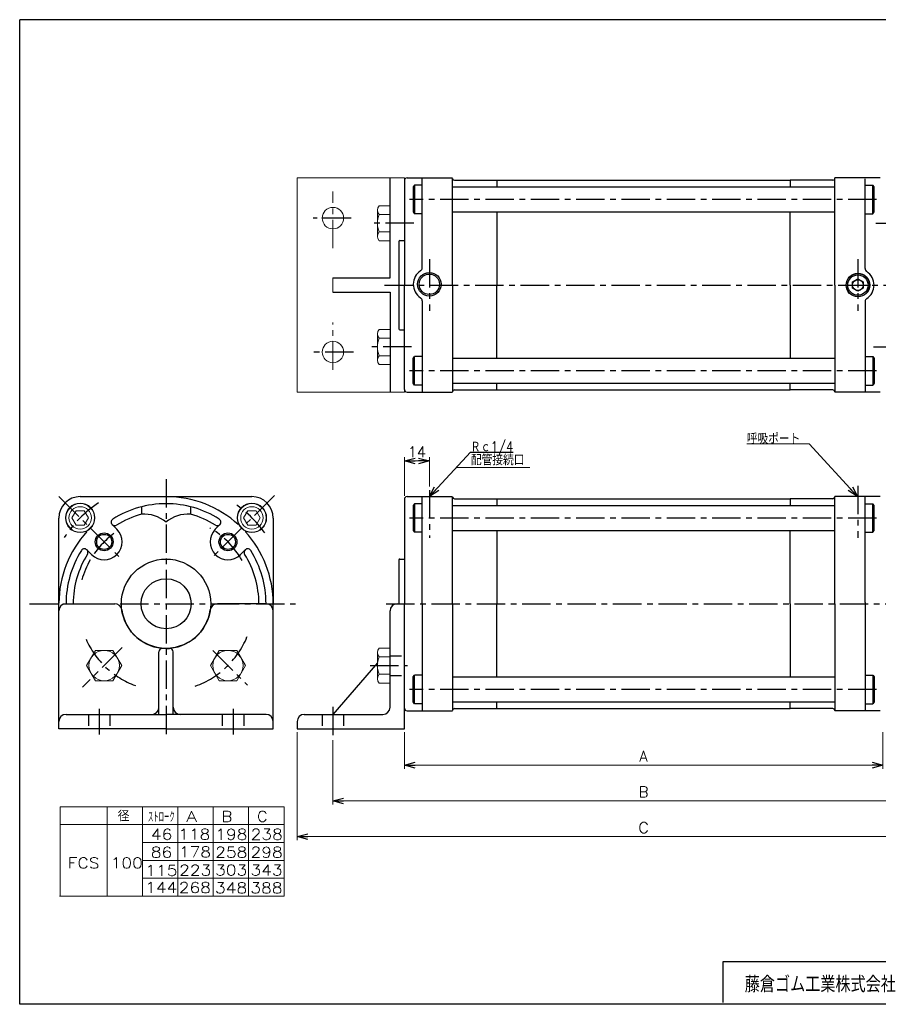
# Model space of a CAD drawing. Header units: millimetres. Extents: x -380 to 408, y -281 to 283.
# Tile 1 of 2: x -380 to 101, y -268 to 283. Entities that reach past the tile are written whole.
import ezdxf
from ezdxf.enums import TextEntityAlignment as Align

# ---------------------------------------------------------------- set-up
doc = ezdxf.new("R2010")
doc.units = ezdxf.units.MM
doc.header["$LTSCALE"] = 0.5
doc.linetypes.add('CENTER', pattern=[50.8, 31.75, -6.35, 6.35, -6.35])
doc.linetypes.add('DASHED', pattern=[19.05, 12.7, -6.35])
doc.layers.add('ZUWAKU', color=7, linetype='Continuous')
doc.styles.add('FdaStyle0', font='txt.shx', dxfattribs={"bigfont": 'bigfont'})
doc.dimstyles.new('DaDimRotatedStyle', dxfattribs={"dimtxt": 6, "dimasz": 6.000004, "dimexe": 2, "dimexo": 2, "dimgap": 2, "dimtad": 3, "dimdsep": 46, "dimtxsty": 'FdaStyle0', "dimblk1": 'OPEN30', "dimblk2": 'OPEN30', "dimsah": 1, "dimcen": 0.09, "dimclrd": 4, "dimclre": 4, "dimclrt": 4, "dimadec": 0, "dimazin": 2, "dimtfac": 1, "dimtdec": 4, "dimtmove": 0, "dimatfit": 0, "dimfxl": 1, "dimarcsym": 0})

# ---------------------------------------------------------------- blocks, each defined once
blk = doc.blocks.new('DC_GROUP_Φ100_1')
at = {"color": 4, "linetype": 'Continuous', "lineweight": 13}
for p, q in [((-252.28, 8.42), (-254.59, 4.42)), ((-247.66, 8.42), (-252.28, 8.42)), ((-245.35, 4.42), (-247.66, 8.42)), ((-254.59, 4.42), (-252.28, 0.42)), ((-252.28, 0.42), (-247.66, 0.42)), ((-247.66, 0.42), (-245.35, 4.42))]:
    blk.add_line(p, q, dxfattribs=at)
for radius in [8.25, 8, 6.27]:
    blk.add_circle((-249.97, 4.42), radius, dxfattribs=at)
blk = doc.blocks.new('DC_GROUP_Φ100_2')
at = {"color": 4, "linetype": 'Continuous', "lineweight": 13}
for p, q in [((-348.44, 8.42), (-350.75, 4.42)), ((-343.82, 8.42), (-348.44, 8.42)), ((-341.51, 4.42), (-343.82, 8.42)), ((-350.75, 4.42), (-348.44, 0.42)), ((-348.44, 0.42), (-343.82, 0.42)), ((-343.82, 0.42), (-341.51, 4.42))]:
    blk.add_line(p, q, dxfattribs=at)
for radius in [8.25, 8, 6.27]:
    blk.add_circle((-346.13, 4.42), radius, dxfattribs=at)
blk = doc.blocks.new('_OPEN30')
at = {"color": 0, "linetype": 'ByBlock', "lineweight": -2}
for p, q in [((-1, 0.267949), (0, 0)), ((0, 0), (-1, -0.267949)), ((0, 0), (-1, 0))]:
    blk.add_line(p, q, dxfattribs=at)
blk = doc.blocks.new('*D3')
at = {"color": 4, "linetype": 'Continuous', "lineweight": 13}
for p, q in [((-164.61, 16.84), (-164.61, 38.34)), ((-164.61, 36.34), (-150.61, 36.34)), ((-150.61, 21.91), (-150.61, 38.34))]:
    blk.add_line(p, q, dxfattribs=at)
at = {"color": 4, "xscale": 6.000005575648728, "yscale": 5.999978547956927}
for p, rotation in [((-164.61, 36.34), 180), ((-150.61, 36.34), 360)]:
    blk.add_blockref('_OPEN30', p, dxfattribs=dict(at, rotation=rotation))
at = {"color": 4, "insert": (-157.61, 38.34), "char_height": 6, "width": 22.5, "attachment_point": 8, "style": 'FdaStyle0'}
blk.add_mtext('\\T1.00;14', dxfattribs=at)
blk = doc.blocks.new('DC_GROUP_Φ100_3')
at = {"color": 4, "linetype": 'Continuous', "lineweight": 13}
for p, q in [((-179.61, -70.95), (-179.61, -85.67)), ((-172.61, -68.5), (-178.71, -68.5)), ((-172.61, -68.5), (-172.61, -88.13)), ((-172.61, -73.4), (-178.71, -73.4)), ((-172.61, -83.22), (-178.71, -83.22)), ((-172.61, -88.13), (-178.71, -88.13))]:
    blk.add_line(p, q, dxfattribs=at)
for centre, radius, start, end in [((-175.83, -70.95), 3.78, 139.5701, 220.4299), ((-165.84, -78.31), 13.78, 159.1359, 200.8641), ((-175.83, -85.67), 3.78, 139.5701, 220.4299)]:
    blk.add_arc(centre, radius, start, end, dxfattribs=at)
blk = doc.blocks.new('DC_GROUP_Φ100_4')
at = {"color": 4, "linetype": 'Continuous', "lineweight": 13}
for p, q in [((-337.61, -69.81), (-342.51, -78.31)), ((-327.79, -69.81), (-337.61, -69.81)), ((-322.88, -78.31), (-327.79, -69.81)), ((-342.51, -78.31), (-337.61, -86.81)), ((-327.79, -86.81), (-322.88, -78.31)), ((-337.61, -86.81), (-327.79, -86.81))]:
    blk.add_line(p, q, dxfattribs=at)
blk.add_circle((-332.7, -78.31), 8.5, dxfattribs=at)
blk = doc.blocks.new('DC_GROUP_Φ100_5')
at = {"color": 4, "linetype": 'Continuous', "lineweight": 13}
for p, q in [((-268.31, -69.81), (-273.22, -78.31)), ((-258.49, -69.81), (-268.31, -69.81)), ((-253.59, -78.31), (-258.49, -69.81)), ((-273.22, -78.31), (-268.31, -86.81)), ((-258.49, -86.81), (-253.59, -78.31)), ((-268.31, -86.81), (-258.49, -86.81))]:
    blk.add_line(p, q, dxfattribs=at)
blk.add_circle((-263.4, -78.31), 8.5, dxfattribs=at)
blk = doc.blocks.new('DC_GROUP_Φ100_8')
at = {"color": 4, "linetype": 'Continuous', "lineweight": 25}
for p, q in [((-150.61, 16.34), (-127.64, 41.18)), ((-127.64, 41.18), (-103.64, 41.18))]:
    blk.add_line(p, q, dxfattribs=at)
at = {"color": 4, "xscale": 6.000005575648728, "yscale": 5.999978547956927, "rotation": 227.2364870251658}
blk.add_blockref('_OPEN30', (-150.61, 16.34), dxfattribs=at)
at = {"color": 4, "style": 'FdaStyle0', "width": 0.740741}
blk.add_text('Ｒｃ1/4', height=6, dxfattribs=at).set_placement((-127.64, 41.18), (-103.64, 41.18), align=Align.FIT)
blk = doc.blocks.new('DC_GROUP_Φ100_12')
at = {"color": 4, "linetype": 'Continuous', "lineweight": 13}
for p, q in [((62.12, 45.82), (27.12, 45.82)), ((89.14, 16.34), (62.12, 45.82))]:
    blk.add_line(p, q, dxfattribs=at)
at = {"color": 4, "xscale": 6.000005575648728, "yscale": 5.999978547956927, "rotation": 312.4933532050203}
blk.add_blockref('_OPEN30', (89.14, 16.34), dxfattribs=at)
at = {"color": 4, "style": 'FdaStyle0', "width": 0.833333}
blk.add_text('呼吸ポート', height=6, dxfattribs=at).set_placement((27.12, 45.82), (57.12, 45.82), align=Align.FIT)
blk = doc.blocks.new('*D21')
at = {"color": 4, "linetype": 'Continuous', "lineweight": 13}
for p, q in [((-164.61, -115.66), (-164.61, -136.11)), ((103.39, -115.66), (103.39, -136.11)), ((-164.61, -134.11), (103.39, -134.11))]:
    blk.add_line(p, q, dxfattribs=at)
at = {"color": 4, "xscale": 6.000005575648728, "yscale": 5.999978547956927}
for p, rotation in [((-164.61, -134.11), 180), ((103.39, -134.11), 360)]:
    blk.add_blockref('_OPEN30', p, dxfattribs=dict(at, rotation=rotation))
at = {"color": 4, "insert": (-30.61, -132.11), "char_height": 6, "width": 15, "attachment_point": 8, "style": 'FdaStyle0'}
blk.add_mtext('\\T1.00;A', dxfattribs=at)
blk = doc.blocks.new('DC_GROUP_Φ100_19')
at = {"color": 4, "linetype": 'Continuous', "lineweight": 13}
for p, q in [((-179.61, 176.81), (-179.61, 162.09)), ((-172.61, 179.27), (-178.71, 179.27)), ((-172.61, 179.27), (-172.61, 159.64)), ((-172.61, 174.36), (-178.71, 174.36)), ((-172.61, 164.54), (-178.71, 164.54)), ((-172.61, 159.64), (-178.71, 159.64))]:
    blk.add_line(p, q, dxfattribs=at)
for centre, radius, start, end in [((-175.83, 176.81), 3.78, 139.5701, 220.4299), ((-165.84, 169.45), 13.78, 159.1359, 200.8641), ((-175.83, 162.09), 3.78, 139.5701, 220.4299)]:
    blk.add_arc(centre, radius, start, end, dxfattribs=at)
blk = doc.blocks.new('DC_GROUP_Φ100_20')
at = {"color": 4, "linetype": 'Continuous', "lineweight": 13}
for p, q in [((-179.61, 107.52), (-179.61, 92.79)), ((-172.61, 109.97), (-178.71, 109.97)), ((-172.61, 105.06), (-178.71, 105.06)), ((-172.61, 109.97), (-172.61, 90.34)), ((-172.61, 95.25), (-178.71, 95.25)), ((-172.61, 90.34), (-178.71, 90.34))]:
    blk.add_line(p, q, dxfattribs=at)
for centre, radius, start, end in [((-175.83, 107.52), 3.78, 139.5701, 220.4299), ((-165.84, 100.16), 13.78, 159.1359, 200.8641), ((-175.83, 92.79), 3.78, 139.5701, 220.4299)]:
    blk.add_arc(centre, radius, start, end, dxfattribs=at)
blk = doc.blocks.new('*D29')
at = {"color": 4, "linetype": 'Continuous', "lineweight": 13}
for p, q in [((-204.61, -120.1), (-204.61, -156.11)), ((143.39, -120.1), (143.39, -156.11)), ((-204.61, -154.11), (143.39, -154.11))]:
    blk.add_line(p, q, dxfattribs=at)
at = {"color": 4, "xscale": 6.000005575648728, "yscale": 5.999978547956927}
for p, rotation in [((-204.61, -154.11), 180), ((143.39, -154.11), 360)]:
    blk.add_blockref('_OPEN30', p, dxfattribs=dict(at, rotation=rotation))
at = {"color": 4, "insert": (-30.61, -152.11), "char_height": 6, "width": 15, "attachment_point": 8, "style": 'FdaStyle0'}
blk.add_mtext('\\T1.00;B', dxfattribs=at)
blk = doc.blocks.new('DC_GROUP_Φ100_21')
at = {"color": 4, "linetype": 'Continuous', "lineweight": 13}
for p, q in [((-224.61, -115.66), (-224.61, -176.11)), ((163.39, -115.66), (163.39, -147.81)), ((163.39, -157.82), (163.39, -176.11)), ((-224.61, -174.11), (163.39, -174.11))]:
    blk.add_line(p, q, dxfattribs=at)
at = {"color": 4, "xscale": 6.000005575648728, "yscale": 5.999978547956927}
for p, rotation in [((-224.61, -174.11), 180), ((163.39, -174.11), 360)]:
    blk.add_blockref('_OPEN30', p, dxfattribs=dict(at, rotation=rotation))
at = {"color": 4, "style": 'FdaStyle0'}
blk.add_text('C', height=6, dxfattribs=at).set_placement((-33.61, -172.11), (-27.61, -172.11), align=Align.FIT)

msp = doc.modelspace()

# ---------------------------------------------------------------- linework, layer by layer
at = {"color": 4, "linetype": 'Continuous', "lineweight": 13}
for p, q in [((-224.608, 194.804), (-164.608, 194.804)), ((-224.608, 74.804), (-224.608, 194.804)), ((-164.615, 74.804), (-164.615, 194.804)), ((-204.615, 138.804), (-204.615, 130.804)), ((-164.615, 74.804), (-224.608, 74.804)), ((-135.572, 32.603), (-94.276, 32.603)), ((-357.4, -157.422), (-231.992, -157.422)), ((-357.4, -157.422), (-357.4, -207.422)), ((-330.981, -157.422), (-330.981, -207.422)), ((-311.183, -157.422), (-311.183, -207.422)), ((-291.385, -157.422), (-291.385, -207.422)), ((-271.588, -157.422), (-271.588, -207.422)), ((-251.79, -157.422), (-251.79, -207.422)), ((-231.992, -157.422), (-231.992, -207.422)), ((-357.4, -167.422), (-231.992, -167.422)), ((-311.183, -177.422), (-231.992, -177.422)), ((-311.136, -187.422), (-231.992, -187.422)), ((-311.183, -197.422), (-231.992, -197.422)), ((-357.741, -207.422), (-231.992, -207.422))]:
    msp.add_line(p, q, dxfattribs=at)
at = {"color": 4, "linetype": 'Continuous', "lineweight": 25}
for p, q in [((-172.615, 138.804), (-172.615, 194.804)), ((-164.615, 193.304), (-164.615, 134.804)), ((-164.615, 193.304), (-164.615, 134.804)), ((-163.115, 194.804), (-137.615, 194.804)), ((-163.115, 194.804), (-137.615, 194.804)), ((-163.115, 194.804), (-137.615, 194.804)), ((-154.615, 144.462), (-154.615, 194.804)), ((-137.615, 134.804), (-137.615, 194.554)), ((-137.615, 134.804), (-137.615, 194.554)), ((-136.615, 193.554), (-13.115, 193.554)), ((-136.615, 193.554), (-13.115, 193.554)), ((-112.875, 193.554), (-112.875, 189.804)), ((-112.875, 193.554), (-112.875, 189.804)), ((-13.115, 193.554), (51.385, 193.554)), ((-13.115, 193.554), (51.385, 193.554)), ((75.385, 193.554), (51.385, 193.554)), ((51.385, 193.554), (51.385, 189.704)), ((75.385, 193.554), (51.385, 193.554)), ((51.385, 193.554), (51.385, 189.704)), ((101.885, 194.804), (76.385, 194.804)), ((76.385, 134.804), (76.385, 194.804)), ((101.885, 194.804), (76.385, 194.804)), ((76.385, 134.804), (76.385, 194.804)), ((93.385, 144.024), (93.385, 194.315)), ((-159.015, 190.804), (-159.615, 189.765)), ((-159.015, 190.804), (-159.615, 189.765)), ((-159.615, 189.765), (-159.615, 175.843)), ((-159.615, 189.765), (-159.615, 175.843)), ((-159.015, 190.804), (-159.015, 174.804)), ((-154.615, 190.804), (-159.015, 190.804)), ((-159.015, 190.804), (-159.015, 174.804)), ((-137.615, 189.804), (-13.115, 189.804)), ((-137.615, 189.804), (-13.115, 189.804)), ((-13.115, 189.804), (76.385, 189.804)), ((-13.115, 189.804), (76.385, 189.804)), ((93.385, 190.804), (97.785, 190.804)), ((97.641, 190.804), (97.785, 190.804)), ((97.785, 174.804), (97.785, 190.804)), ((98.385, 189.765), (97.785, 190.804)), ((97.785, 174.804), (97.785, 190.804)), ((98.385, 189.765), (97.785, 190.804)), ((98.385, 175.843), (98.385, 189.765)), ((98.385, 175.843), (98.385, 189.765)), ((-159.615, 175.843), (-159.015, 174.804)), ((-159.615, 175.843), (-159.015, 174.804)), ((-154.615, 174.804), (-159.015, 174.804)), ((-137.615, 175.804), (-13.115, 175.804)), ((-137.615, 175.804), (-13.115, 175.804)), ((-112.875, 175.804), (-112.875, 134.804)), ((-112.875, 175.804), (-112.875, 134.804)), ((-13.115, 175.804), (76.385, 175.804)), ((-13.115, 175.804), (76.385, 175.804)), ((51.385, 134.804), (51.385, 175.804)), ((51.385, 134.804), (51.385, 175.804)), ((93.385, 174.804), (97.785, 174.804)), ((93.385, 174.804), (97.785, 174.804)), ((97.785, 174.804), (98.385, 175.843)), ((97.785, 174.804), (98.385, 175.843)), ((-167.615, 159.304), (-167.615, 110.304)), ((-167.115, 159.804), (-164.615, 159.804)), ((-167.115, 159.804), (-164.615, 159.804)), ((-204.615, 138.804), (-172.615, 138.804)), ((86.385, 136.536), (89.385, 138.268)), ((89.385, 138.268), (92.385, 136.536)), ((-164.615, 76.304), (-164.615, 134.804)), ((-137.615, 134.804), (-137.615, 75.054)), ((-112.875, 93.804), (-112.875, 134.804)), ((51.385, 134.804), (51.385, 93.804)), ((76.385, 134.804), (76.385, 74.804)), ((86.385, 133.072), (86.385, 136.536)), ((89.385, 131.34), (86.385, 133.072)), ((92.385, 133.072), (89.385, 131.34)), ((92.385, 136.536), (92.385, 133.072)), ((-204.615, 130.804), (-172.615, 130.804)), ((-172.615, 130.804), (-172.615, 74.804)), ((-154.615, 126.023), (-154.615, 74.804)), ((93.385, 125.584), (93.385, 74.804)), ((-167.115, 109.804), (-164.615, 109.804)), ((-159.615, 93.765), (-159.015, 94.804)), ((-159.615, 79.843), (-159.615, 93.765)), ((-154.615, 94.804), (-159.015, 94.804)), ((-159.015, 78.804), (-159.015, 94.804)), ((-137.615, 93.804), (-13.115, 93.804)), ((-13.115, 93.804), (76.385, 93.804)), ((93.385, 94.804), (97.785, 94.804)), ((97.785, 94.804), (97.785, 78.804)), ((97.785, 94.804), (98.385, 93.765)), ((98.385, 93.765), (98.385, 79.843)), ((-159.015, 78.804), (-159.615, 79.843)), ((-154.615, 78.804), (-159.015, 78.804)), ((-137.615, 79.804), (-13.115, 79.804)), ((-112.875, 76.054), (-112.875, 79.804)), ((-13.115, 79.804), (76.385, 79.804)), ((51.385, 76.054), (51.385, 79.904)), ((93.385, 78.804), (97.785, 78.804)), ((98.385, 79.843), (97.785, 78.804)), ((-163.115, 74.804), (-137.615, 74.804)), ((-136.615, 76.054), (-13.115, 76.054)), ((-13.115, 76.054), (51.385, 76.054)), ((75.385, 76.054), (51.385, 76.054)), ((101.885, 74.804), (76.385, 74.804)), ((-346.05, 16.338), (-298.05, 16.338)), ((-297.805, 16.338), (-250.05, 16.338)), ((-164.615, 14.838), (-164.615, -43.662)), ((-164.615, 14.838), (-164.615, -43.662)), ((-163.115, 16.338), (-137.615, 16.338)), ((-163.115, 16.338), (-137.615, 16.338)), ((-163.115, 16.338), (-137.615, 16.338)), ((-159.015, 12.338), (-159.615, 11.299)), ((-159.015, 12.338), (-159.615, 11.299)), ((-159.615, 11.299), (-159.615, -2.623)), ((-159.615, 11.299), (-159.615, -2.623)), ((-154.615, 12.338), (-159.015, 12.338)), ((-159.015, 12.338), (-159.015, -3.662)), ((-159.015, 12.338), (-159.015, -3.662)), ((-154.615, -43.662), (-154.615, 16.338)), ((-137.615, -43.662), (-137.615, 16.088)), ((-137.615, -43.662), (-137.615, 16.088)), ((-137.615, 11.338), (-13.115, 11.338)), ((-137.615, 11.338), (-13.115, 11.338)), ((-136.615, 15.088), (-13.115, 15.088)), ((-136.615, 15.088), (-13.115, 15.088)), ((-112.875, 15.088), (-112.875, 11.338)), ((-112.875, 15.088), (-112.875, 11.338)), ((-13.115, 15.088), (51.385, 15.088)), ((-13.115, 15.088), (51.385, 15.088)), ((-13.115, 11.338), (76.385, 11.338)), ((-13.115, 11.338), (76.385, 11.338)), ((75.385, 15.088), (51.385, 15.088)), ((51.385, 15.088), (51.385, 11.238)), ((75.385, 15.088), (51.385, 15.088)), ((51.385, 15.088), (51.385, 11.238)), ((101.885, 16.338), (76.385, 16.338)), ((76.385, -43.662), (76.385, 16.338)), ((101.885, 16.338), (76.385, 16.338)), ((76.385, -43.662), (76.385, 16.338)), ((93.385, -43.011), (93.385, 16.338)), ((93.385, 12.338), (97.785, 12.338)), ((97.785, -3.662), (97.785, 12.338)), ((98.385, 11.299), (97.785, 12.338)), ((97.785, -3.662), (97.785, 12.338)), ((98.385, 11.299), (97.785, 12.338)), ((98.385, -2.623), (98.385, 11.299)), ((98.385, -2.623), (98.385, 11.299)), ((-311.75, 10.636), (-311.75, 6.501)), ((-284.35, 10.636), (-284.35, 6.501)), ((-358.05, -43.417), (-358.05, 4.338)), ((-328.208, 0.638), (-325.627, -1.943)), ((-267.892, 0.638), (-270.473, -1.943)), ((-238.05, 4.338), (-238.05, -43.662)), ((-159.615, -2.623), (-159.015, -3.662)), ((-159.615, -2.623), (-159.015, -3.662)), ((-154.615, -3.662), (-159.015, -3.662)), ((-137.615, -2.662), (-13.115, -2.662)), ((-137.615, -2.662), (-13.115, -2.662)), ((-112.875, -2.662), (-112.875, -43.662)), ((-112.875, -2.662), (-112.875, -43.662)), ((-13.115, -2.662), (76.385, -2.662)), ((-13.115, -2.662), (76.385, -2.662)), ((51.385, -43.662), (51.385, -2.662)), ((51.385, -43.662), (51.385, -2.662)), ((93.385, -3.662), (97.785, -3.662)), ((97.785, -3.662), (98.385, -2.623)), ((97.785, -3.662), (98.385, -2.623)), ((-342.35, -13.504), (-339.77, -16.085)), ((-253.75, -13.504), (-256.331, -16.085)), ((-167.615, -19.162), (-167.615, -43.662)), ((-167.115, -18.662), (-164.615, -18.662)), ((-167.115, -18.662), (-164.615, -18.662)), ((-358.05, -113.662), (-358.05, -43.417)), ((-358.05, -113.662), (-358.05, -43.417)), ((-358.05, -113.662), (-358.05, -43.417)), ((-354.05, -43.662), (-326.773, -43.662)), ((-354.05, -43.662), (-326.773, -43.662)), ((-354.05, -43.662), (-326.773, -43.662)), ((-242.05, -43.662), (-269.327, -43.662)), ((-242.05, -43.662), (-269.327, -43.662)), ((-242.05, -43.662), (-269.327, -43.662)), ((-238.05, -113.662), (-238.05, -43.662)), ((-238.05, -113.662), (-238.05, -43.662)), ((-238.05, -113.662), (-238.05, -43.662)), ((-168.615, -43.662), (-164.615, -43.662)), ((-164.615, -102.162), (-164.615, -43.662)), ((-164.615, -113.662), (-164.615, -43.662)), ((-154.615, -43.662), (-154.615, -103.662)), ((-137.615, -43.662), (-137.615, -103.412)), ((-112.875, -84.662), (-112.875, -43.662)), ((51.385, -43.662), (51.385, -84.662)), ((76.385, -43.662), (76.385, -103.662)), ((93.385, -43.011), (93.385, -103.662)), ((-172.615, -101.662), (-172.615, -47.662)), ((-302.05, -105.662), (-302.05, -70.662)), ((-302.05, -105.662), (-302.05, -70.662)), ((-302.05, -105.662), (-302.05, -70.662)), ((-298.05, -68.662), (-300.05, -68.662)), ((-298.05, -68.662), (-300.05, -68.662)), ((-298.05, -68.662), (-300.05, -68.662)), ((-298.05, -68.662), (-296.05, -68.662)), ((-298.05, -68.662), (-296.05, -68.662)), ((-298.05, -68.662), (-296.05, -68.662)), ((-294.05, -105.662), (-294.05, -70.662)), ((-294.05, -105.662), (-294.05, -70.662)), ((-294.05, -105.662), (-294.05, -70.662)), ((-179.615, -76.756), (-204.615, -105.662)), ((-159.615, -84.701), (-159.015, -83.662)), ((-159.615, -98.623), (-159.615, -84.701)), ((-154.615, -83.662), (-159.015, -83.662)), ((-159.015, -99.662), (-159.015, -83.662)), ((-137.615, -84.662), (-13.115, -84.662)), ((-13.115, -84.662), (76.385, -84.662)), ((93.385, -83.662), (97.785, -83.662)), ((97.785, -83.662), (97.785, -99.662)), ((97.785, -83.662), (98.385, -84.701)), ((98.385, -84.701), (98.385, -98.623)), ((-159.015, -99.662), (-159.615, -98.623)), ((-137.615, -98.662), (-13.115, -98.662)), ((-112.875, -102.412), (-112.875, -98.662)), ((-13.115, -98.662), (76.385, -98.662)), ((51.385, -102.412), (51.385, -98.562)), ((98.385, -98.623), (97.785, -99.662)), ((-163.115, -103.662), (-137.615, -103.662)), ((-154.615, -99.662), (-159.015, -99.662)), ((-136.615, -102.412), (-13.115, -102.412)), ((-13.115, -102.412), (51.385, -102.412)), ((75.385, -102.412), (51.385, -102.412)), ((101.885, -103.662), (76.385, -103.662)), ((93.385, -99.662), (97.785, -99.662)), ((-354.05, -105.662), (-298.05, -105.662)), ((-354.05, -105.662), (-298.05, -105.662)), ((-354.05, -105.662), (-298.05, -105.662)), ((-242.05, -105.662), (-298.05, -105.662)), ((-242.05, -105.662), (-298.05, -105.662)), ((-242.05, -105.662), (-298.05, -105.662)), ((-224.615, -109.662), (-224.615, -113.662)), ((-220.615, -105.662), (-176.615, -105.662)), ((-298.05, -113.662), (-358.05, -113.662)), ((-298.05, -113.662), (-358.05, -113.662)), ((-298.05, -113.662), (-358.05, -113.662)), ((-298.05, -113.662), (-238.05, -113.662)), ((-298.05, -113.662), (-238.05, -113.662)), ((-298.05, -113.662), (-238.05, -113.662)), ((-224.615, -113.662), (-164.615, -113.662))]:
    msp.add_line(p, q, dxfattribs=at)
at = {"color": 4, "linetype": 'CENTER', "lineweight": 13}
for p, q in [((-204.615, 155.558), (-204.615, 187.208)), ((-204.615, 87.244), (-204.615, 113.88))]:
    msp.add_line(p, q, dxfattribs=at)
at = {"color": 4, "linetype": 'CENTER', "lineweight": 25}
for p, q in [((99.838, 182.804), (-161.703, 182.804)), ((99.838, 182.804), (-161.703, 182.804)), ((-194.396, 172.304), (-215.705, 172.304)), ((-159.258, 169.452), (-182.704, 169.452)), ((99.342, 169.452), (122.045, 169.452)), ((-150.615, 149.306), (-150.615, 120.302)), ((89.385, 149.306), (89.385, 120.302)), ((-175.679, 134.804), (179.026, 134.804)), ((80.292, 134.804), (100.063, 134.804)), ((-160.571, 100.156), (-182.911, 100.156)), ((98.029, 100.156), (121.071, 100.156)), ((-193.142, 97.304), (-217.898, 97.304)), ((99.838, 86.804), (-161.703, 86.804)), ((-298.05, 26.075), (-298.05, -118.62)), ((89.385, 22.327), (89.385, -6.677)), ((-237.38, 17.008), (-272.047, -17.659)), ((-150.615, 19.911), (-150.615, -6.677)), ((-358.077, 16.364), (-323.587, -18.125)), ((99.838, 4.338), (-161.703, 4.338)), ((99.838, 4.338), (-161.703, 4.338)), ((-374.521, -43.662), (-225.609, -43.662)), ((-174.771, -43.662), (179.026, -43.662)), ((-322.535, -68.147), (-344.854, -90.466)), ((-271.831, -69.881), (-252.509, -89.204)), ((-183.746, -78.31), (-162.751, -78.31)), ((99.838, -91.662), (-161.703, -91.662)), ((-335.55, -102.501), (-335.55, -116.846)), ((-335.55, -102.501), (-335.55, -116.846)), ((-335.55, -102.501), (-335.55, -116.846)), ((-260.55, -102.501), (-260.55, -116.846)), ((-260.55, -102.501), (-260.55, -116.846)), ((-260.55, -102.501), (-260.55, -116.846)), ((-204.615, -101.343), (-204.615, -118.101))]:
    msp.add_line(p, q, dxfattribs=at)
at = {"color": 4, "linetype": 'DASHED', "lineweight": 25}
for p, q in [((-172.615, -72.81), (-164.615, -72.81)), ((-172.615, -83.81), (-164.615, -83.81)), ((-341.55, -105.662), (-341.55, -113.662)), ((-341.55, -105.662), (-341.55, -113.662)), ((-341.55, -105.662), (-341.55, -113.662)), ((-329.55, -105.662), (-329.55, -113.662)), ((-329.55, -105.662), (-329.55, -113.662)), ((-329.55, -105.662), (-329.55, -113.662)), ((-266.55, -105.662), (-266.55, -113.662)), ((-266.55, -105.662), (-266.55, -113.662)), ((-266.55, -105.662), (-266.55, -113.662)), ((-254.55, -105.662), (-254.55, -113.662)), ((-254.55, -105.662), (-254.55, -113.662)), ((-254.55, -105.662), (-254.55, -113.662)), ((-210.615, -105.662), (-210.615, -113.662)), ((-198.615, -105.662), (-198.615, -113.662))]:
    msp.add_line(p, q, dxfattribs=at)
at = {"color": 4, "linetype": 'Continuous', "lineweight": 13}
for centre in [(-204.615, 172.304), (-204.615, 97.304)]:
    msp.add_circle(centre, 6, dxfattribs=at)
at = {"color": 4, "linetype": 'Continuous', "lineweight": 25}
for centre, radius in [((-150.615, 135.243), 6.6), ((-150.615, 135.243), 5.7), ((89.385, 134.804), 6.6), ((89.385, 134.804), 6.5), ((89.385, 134.804), 5.7), ((89.385, 134.804), 5.7), ((89.385, 134.804), 3), ((-332.699, -9.014), 5), ((-332.699, -9.014), 4.2), ((-263.402, -9.014), 5), ((-263.402, -9.014), 4.2), ((-298.05, -43.662), 25), ((-298.05, -43.662), 14)]:
    msp.add_circle(centre, radius, dxfattribs=at)
for centre, radius, start, end in [((-163.115, 193.304), 1.5, 90, 180), ((-163.115, 193.304), 1.5, 90, 180), ((-136.615, 194.554), 1, 180, 270), ((-136.615, 194.554), 1, 180, 270), ((75.385, 194.554), 1, 270, 360), ((75.385, 194.554), 1, 270, 360), ((-167.115, 159.304), 0.5, 90, 180), ((-167.115, 159.304), 0.5, 90, 180), ((-156.615, 144.462), 2, 303.05573, 0), ((95.385, 144.024), 2, 180, 236.94427), ((-150.615, 135.243), 9, 123.05573, 236.94427), ((89.385, 134.804), 9, 303.05573, 56.94427), ((-156.615, 126.023), 2, 0, 56.94427), ((95.385, 125.584), 2, 123.05573, 180), ((-167.115, 110.304), 0.5, 180, 270), ((-163.115, 76.304), 1.5, 180, 270), ((-136.615, 75.054), 1, 90, 180), ((75.385, 75.054), 1, 0, 90), ((-346.05, 4.338), 12, 90, 180), ((-298.05, -43.662), 56, 90, 122.16041), ((-298.05, -43.662), 56, 57.83959, 90), ((-298.05, -43.662), 60, 47.57665, 89.76563), ((-250.05, 4.338), 12, 0, 90), ((-163.115, 14.838), 1.5, 90, 180), ((-163.115, 14.838), 1.5, 90, 180), ((-136.615, 16.088), 1, 180, 270), ((-136.615, 16.088), 1, 180, 270), ((75.385, 16.088), 1, 270, 360), ((75.385, 16.088), 1, 270, 360), ((-298.05, -43.662), 52, 105.27556, 122.16041), ((-310.589, -13.466), 20, 51.01605, 93.32953), ((-285.512, -13.466), 20, 86.67047, 128.98395), ((-298.05, -43.662), 52, 57.83959, 74.72444), ((-326.794, 2.052), 2, 122.16041, 302.16041), ((-269.307, 2.052), 2, 237.83959, 57.83959), ((-298.05, -43.662), 60, 137.57665, 179.76563), ((-332.699, -9.014), 10, 225, 45), ((-263.402, -9.014), 10, 135, 315), ((-298.05, -43.662), 60, 0, 42.42335), ((-298.05, -43.662), 56, 147.83959, 180), ((-298.05, -43.662), 52, 147.83959, 180), ((-343.765, -14.919), 2, 327.83959, 147.83959), ((-252.336, -14.919), 2, 32.16041, 212.16041), ((-298.05, -43.662), 52, 0, 32.16041), ((-298.05, -43.662), 56, 0, 32.16041), ((-298.05, -43.662), 49, 149.91438, 164.19633), ((-167.115, -19.162), 0.5, 90, 180), ((-167.115, -19.162), 0.5, 90, 180), ((-354.05, -47.662), 4, 90, 180), ((-354.05, -47.662), 4, 90, 180), ((-354.05, -47.662), 4, 90, 180), ((-326.773, -47.662), 4, 7.92814, 90), ((-326.773, -47.662), 4, 7.92814, 90), ((-326.773, -47.662), 4, 7.92814, 90), ((-269.327, -47.662), 4, 90, 172.07186), ((-269.327, -47.662), 4, 90, 172.07186), ((-269.327, -47.662), 4, 90, 172.07186), ((-242.05, -47.662), 4, 0, 90), ((-242.05, -47.662), 4, 0, 90), ((-242.05, -47.662), 4, 0, 90), ((-168.615, -47.662), 4, 90, 180), ((-298.05, -43.662), 25, 187.92814, 270), ((-298.05, -43.662), 25, 187.92814, 270), ((-298.05, -43.662), 25, 187.92814, 270), ((-298.05, -43.662), 25, 270, 352.07186), ((-298.05, -43.662), 25, 270, 352.07186), ((-298.05, -43.662), 25, 270, 352.07186), ((-300.05, -70.662), 2, 90, 180), ((-300.05, -70.662), 2, 90, 180), ((-300.05, -70.662), 2, 90, 180), ((-296.05, -70.662), 2, 0, 90), ((-296.05, -70.662), 2, 0, 90), ((-296.05, -70.662), 2, 0, 90), ((-306.05, -101.662), 4, 270, 0), ((-306.05, -101.662), 4, 270, 0), ((-306.05, -101.662), 4, 270, 0), ((-290.05, -101.662), 4, 180, 270), ((-290.05, -101.662), 4, 180, 270), ((-290.05, -101.662), 4, 180, 270), ((-176.615, -101.662), 4, 270, 0), ((-163.115, -102.162), 1.5, 180, 270), ((-136.615, -103.412), 1, 90, 180), ((75.385, -103.412), 1, 0, 90), ((-354.05, -109.662), 4, 90, 180), ((-354.05, -109.662), 4, 90, 180), ((-354.05, -109.662), 4, 90, 180), ((-242.05, -109.662), 4, 0, 90), ((-242.05, -109.662), 4, 0, 90), ((-242.05, -109.662), 4, 0, 90), ((-220.615, -109.662), 4, 90, 180)]:
    msp.add_arc(centre, radius, start, end, dxfattribs=at)
at = {"color": 4, "linetype": 'CENTER', "lineweight": 25}
for radius, start, end in [(68, 123.76225, 147.01796), (68, 35.63092, 56.42583), (49, 126.67309, 148.90521), (49, 29.70803, 60.04185), (49, 203.86721, 249.47002), (49, 203.86721, 249.47002), (49, 289.50648, 339.23482), (49, 289.50648, 339.23482), (49, 289.50648, 339.23482)]:
    msp.add_arc((-298.05, -43.662), radius, start, end, dxfattribs=at)
at = {"layer": 'ZUWAKU', "color": 5, "linetype": 'Continuous', "lineweight": 25}
for p, q in [((-380, -268.047), (-380, 283.453)), ((396, 283.453), (-380, 283.453)), ((408, -268.047), (-380, -268.047))]:
    msp.add_line(p, q, dxfattribs=at)
at = {"layer": 'ZUWAKU', "color": 4, "linetype": 'Continuous', "lineweight": 25}
for p, q in [((14, -244.047), (396, -244.047)), ((14, -266.976), (14, -244.047))]:
    msp.add_line(p, q, dxfattribs=at)

# ---------------------------------------------------------------- block references
at = {"linetype": 'Continuous'}
for name in ['DC_GROUP_Φ100_19', 'DC_GROUP_Φ100_20', 'DC_GROUP_Φ100_12', 'DC_GROUP_Φ100_8', 'DC_GROUP_Φ100_2', 'DC_GROUP_Φ100_1', 'DC_GROUP_Φ100_4', 'DC_GROUP_Φ100_5', 'DC_GROUP_Φ100_3', 'DC_GROUP_Φ100_21']:
    msp.add_blockref(name, (0, 0), dxfattribs=at)

# ---------------------------------------------------------------- texts
at = {"color": 4, "style": 'FdaStyle0'}
for s, width, p, p2 in [('配管接続口', 0.833333, (-127.342, 33.87), (-97.342, 33.87)), ('   径', 0.952381, (-342.554, -165.587), (-318.554, -165.587)), ('ストローク', 0.416667, (-308.184, -166.09), (-293.184, -166.09))]:
    msp.add_text(s, height=6, dxfattribs=dict(at, width=width)).set_placement(p, p2, align=Align.FIT)
for s, p, p2 in [('A', (-286.731, -165.843), (-280.731, -165.843)), ('B', (-266.934, -165.843), (-260.934, -165.843)), ('C', (-247.136, -165.843), (-241.136, -165.843)), ('46', (-306.529, -175.843), (-294.529, -175.843)), ('118', (-291.293, -175.819), (-273.293, -175.819)), ('198', (-270.475, -175.843), (-252.475, -175.843)), ('238', (-250.677, -175.843), (-232.677, -175.843)), ('86', (-306.582, -185.843), (-294.582, -185.843)), ('178', (-290.835, -185.697), (-272.835, -185.697)), ('258', (-270.528, -185.843), (-252.528, -185.843)), ('298', (-250.731, -185.843), (-232.731, -185.843)), ('FCS 100', (-353.036, -191.862), (-311.036, -191.862)), ('115', (-309.635, -196.031), (-291.635, -196.031)), ('223', (-290.738, -195.946), (-272.738, -195.946)), ('303', (-270.582, -195.843), (-252.582, -195.843)), ('343', (-250.784, -195.843), (-232.784, -195.843)), ('144', (-309.773, -205.556), (-291.773, -205.556)), ('268', (-290.942, -205.697), (-272.942, -205.697)), ('348', (-270.635, -205.843), (-252.635, -205.843)), ('388', (-250.837, -205.843), (-232.837, -205.843))]:
    msp.add_text(s, height=6, dxfattribs=at).set_placement(p, p2, align=Align.FIT)
at = {"layer": 'ZUWAKU', "color": 4, "style": 'FdaStyle0', "width": 0.652778}
msp.add_text('藤倉ゴム工業株式会社', height=9, dxfattribs=at).set_placement((26.025, -261.362), (110.625, -261.362), align=Align.FIT)

# ---------------------------------------------------------------- dimensions: what is measured, and where the dimension line sits
at = {"linetype": 'Continuous', "lineweight": 13}
dim = msp.add_linear_dim(base=(-150.615, 36.338), p1=(-164.615, 14.838), p2=(-150.615, 19.911), dimstyle='DaDimRotatedStyle', override={"dimtxt": 6, "dimasz": 6.000004, "dimexe": 2, "dimexo": 2, "dimgap": 2, "dimtad": 3, "dimtih": 0, "dimtoh": 0, "dimdec": 2, "dimzin": 8, "dimtxsty": 'FdaStyle0', "dimblk1": 'OPEN30', "dimblk2": 'OPEN30', "dimsah": 1, "dimclrd": 4, "dimclre": 4, "dimclrt": 4, "dimazin": 2, "dimtofl": 1, "dimatfit": 0, "dimtolj": 0, "dimtzin": 8}, dxfattribs=at)
dim.commit()
dim.dimension.update_dxf_attribs({"geometry": '*D3', "text_midpoint": (-157.615, 36.338)})
for base, p1, p2, text, picture, middle in [((103.385, -134.106), (-164.615, -113.662), (103.385, -113.662), 'A', '*D21', (-30.615, -134.106)), ((143.385, -154.106), (-204.615, -118.101), (143.385, -118.101), 'B', '*D29', (-30.615, -154.106))]:
    dim = msp.add_linear_dim(base=base, p1=p1, p2=p2, text=text, dimstyle='DaDimRotatedStyle', override={"dimtxt": 6, "dimasz": 6.000004, "dimexe": 2, "dimexo": 2, "dimgap": 2, "dimtad": 3, "dimtih": 0, "dimtoh": 0, "dimdec": 2, "dimzin": 8, "dimtxsty": 'FdaStyle0', "dimblk1": 'OPEN30', "dimblk2": 'OPEN30', "dimsah": 1, "dimclrd": 4, "dimclre": 4, "dimclrt": 4, "dimazin": 2, "dimtofl": 1, "dimatfit": 0, "dimtolj": 0, "dimtzin": 8}, dxfattribs=at)
    dim.commit()
    dim.dimension.update_dxf_attribs({"geometry": picture, "text_midpoint": middle})

doc.saveas('drawing.dxf')
